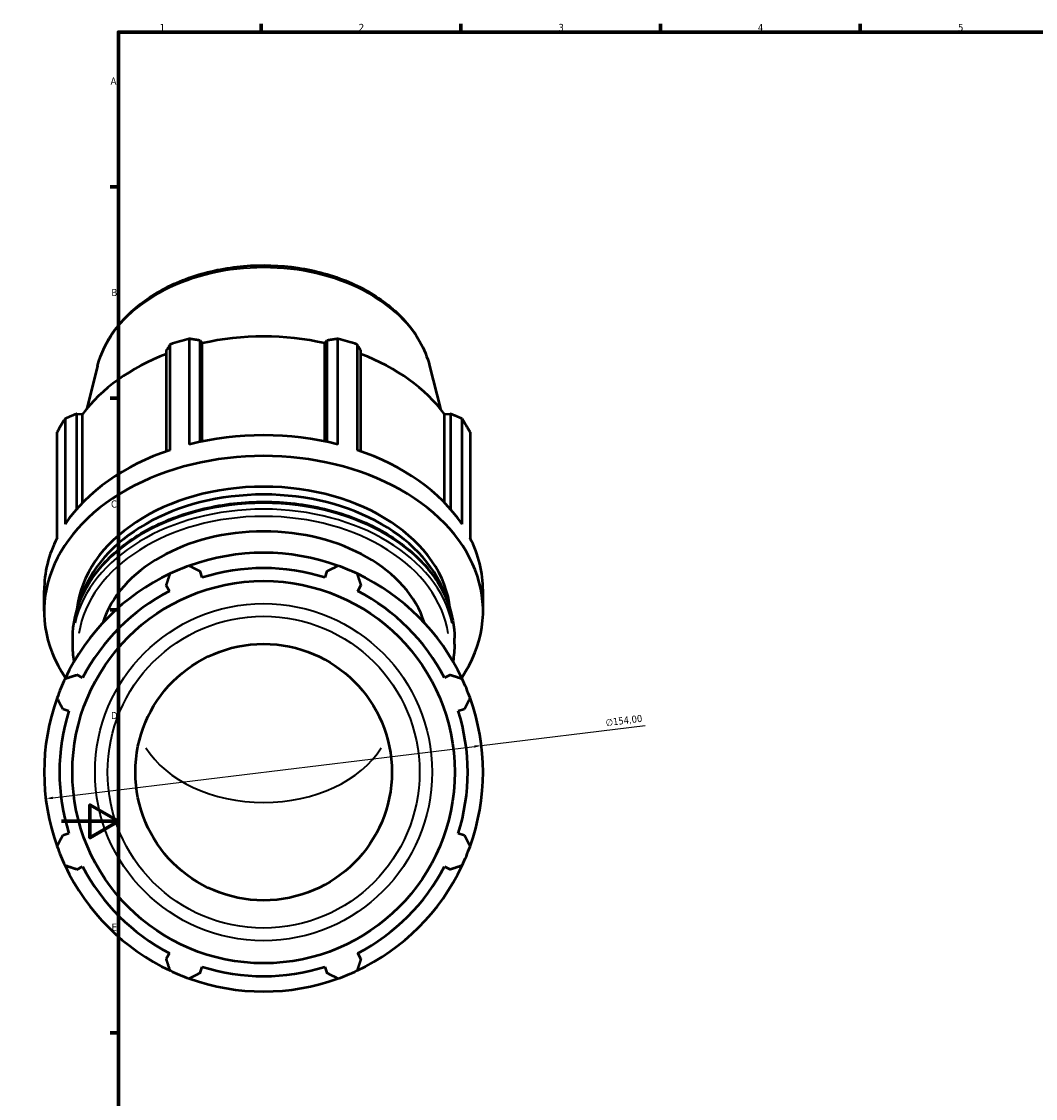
# Model space of a CAD drawing. Header units: millimetres. Extents: x -14 to 1254, y -246 to 1230.
# Tile 2 of 9: x -14 to 342, y 200 to 578. Entities that reach past the tile are written whole.
import ezdxf

# ---------------------------------------------------------------- set-up
doc = ezdxf.new("R2010")
doc.units = ezdxf.units.MM
for name, color, linetype, lineweight in [('Border (ISO)', 7, 'Continuous', 70), ('Dimension (ISO)', 7, 'Continuous', 25), ('Visible (ISO)', 7, 'Continuous', 50), ('Visible Narrow (ISO)', 7, 'Continuous', 35)]:
    doc.layers.add(name, color=color, linetype=linetype, lineweight=lineweight)
doc.styles.add('Note Text (ISO)', font='tahoma.ttf')
doc.dimstyles.new('Default (ISO)', dxfattribs={"dimtxt": 2.5, "dimasz": 2.5, "dimexe": 3.175, "dimexo": 0, "dimgap": 0.762, "dimtad": 1, "dimrnd": 1e-08, "dimzin": 0, "dimtxsty": 'Note Text (ISO)', "dimcen": 0.09, "dimdle": 10, "dimclrd": 256, "dimclre": 256, "dimclrt": 256, "dimazin": 0, "dimtfac": 1.40208, "dimtmove": 0, "dimatfit": 3, "dimfxl": 1, "dimtolj": 1, "dimtzin": 0, "dimlwd": -1, "dimlwe": -1, "dimarcsym": 0})

# ---------------------------------------------------------------- blocks, each defined once
blk = doc.blocks.new('Borders Default Border')
at = {"layer": 'Border (ISO)'}
for p, q in [((70.08, 574), (70.08, 576.9)), ((140.17, 574), (140.17, 576.9)), ((210.25, 574), (210.25, 576.9)), ((280.33, 574), (280.33, 576.9)), ((20, 519.75), (17.1, 519.75)), ((20, 445.5), (17.1, 445.5)), ((20, 371.25), (17.1, 371.25)), ((20, 222.75), (17.1, 222.75))]:
    blk.add_line(p, q, dxfattribs=at)
at = {"layer": 'Border (ISO)', "flags": 128}
for points in [[(20, 20), (20, 574), (821, 574), (821, 20), (20, 20)], [(0, 297), (20, 297), (10, 302.77), (10, 291.23), (20, 297)]]:
    blk.add_lwpolyline(points, dxfattribs=at)
at = {"layer": 'Border (ISO)', "color": 232, "true_color": 0xca0064, "char_height": 2.5, "attachment_point": 7, "style": 'Note Text (ISO)'}
for s, insert in [('1', (34.48, 574.4)), ('2', (104.37, 574.4)), ('3', (174.43, 574.35)), ('4', (244.42, 574.4)), ('5', (314.64, 574.35)), ('A', (17.29, 555.62)), ('B', (17.59, 481.38)), ('C', (17.43, 407.08)), ('D', (17.43, 332.88)), ('E', (17.64, 258.63))]:
    blk.add_mtext(s, dxfattribs=dict(at, insert=insert))
blk = doc.blocks.new('*D9')
at = {"layer": 'Defpoints', "color": 0, "transparency": 16777216}
for p in [(147.39, 323.58), (-5.48, 304.95)]:
    blk.add_point(p, dxfattribs=at)
at = {"layer": 'Dimension (ISO)', "transparency": 16777216}
for p, q in [((147.39, 323.58), (204.86, 330.58)), ((-2.99, 305.26), (144.91, 323.27))]:
    blk.add_line(p, q, dxfattribs=at)
for points in [[(144.86, 323.69), (144.96, 322.86), (147.39, 323.58)], [(-3.05, 305.67), (-2.94, 304.84), (-5.48, 304.95)]]:
    blk.add_solid(points, dxfattribs=at)
at = {"layer": 'Dimension (ISO)', "color": 232, "true_color": 0xca0064, "transparency": 16777216, "insert": (190.86, 332.88), "char_height": 2.5, "attachment_point": 1, "rotation": 6.9454, "style": 'Note Text (ISO)'}
blk.add_mtext('\\A1;∅154,00', dxfattribs=at)

msp = doc.modelspace()

# ---------------------------------------------------------------- linework, layer by layer
at = {"layer": 'Visible (ISO)'}
for p, q in [((44.886, 466.362), (44.886, 429.289)), ((48.73, 430.188), (48.73, 465.774)), ((48.73, 465.774), (49.425, 464.81)), ((92.492, 464.81), (93.187, 465.774)), ((93.187, 465.774), (93.187, 430.188)), ((97.031, 429.289), (97.031, 466.362)), ((36.826, 462.287), (36.826, 426.864)), ((38.164, 427.32), (38.164, 464.393)), ((49.425, 430.333), (49.425, 464.81)), ((92.492, 430.333), (92.492, 464.81)), ((103.753, 464.393), (103.753, 427.32)), ((105.091, 426.864), (105.091, 462.287)), ((12.73, 456.898), (8.901, 441.786)), ((129.187, 456.898), (133.016, 441.786)), ((5.391, 406.605), (5.391, 440.059)), ((5.391, 440.059), (7.44, 439.899)), ((7.44, 408.835), (7.44, 439.899)), ((134.477, 439.899), (136.526, 440.059)), ((134.477, 408.835), (134.477, 439.899)), ((136.526, 440.059), (136.526, 406.605)), ((1.291, 438.32), (1.291, 401.248)), ((140.626, 401.248), (140.626, 438.32)), ((-1.493, 396.494), (-1.493, 433.567)), ((143.41, 433.567), (143.41, 396.494)), ((49.425, 382.561), (48.73, 384.764)), ((93.187, 384.764), (92.492, 382.561)), ((-6.041, 370.799), (-6.041, 378.058)), ((36.826, 379.833), (37.893, 377.784)), ((104.024, 377.784), (105.091, 379.833)), ((147.959, 370.799), (147.959, 378.058)), ((3.969, 359.202), (3.969, 361.253)), ((137.949, 359.202), (137.949, 361.253)), ((7.44, 347.331), (5.391, 348.398)), ((136.526, 348.398), (134.477, 347.331)), ((0.46, 336.494), (2.663, 335.799)), ((139.254, 335.799), (141.457, 336.494)), ((2.663, 292.732), (0.46, 292.037)), ((141.457, 292.037), (139.254, 292.732)), ((5.391, 280.133), (7.44, 281.2)), ((134.477, 281.2), (136.526, 280.133)), ((37.893, 250.747), (36.826, 248.698)), ((105.091, 248.698), (104.024, 250.747)), ((48.73, 243.767), (49.425, 245.97)), ((92.492, 245.97), (93.187, 243.767))]:
    msp.add_line(p, q, dxfattribs=at)
for radius in [67.096, 45]:
    msp.add_circle((70.959, 314.265), radius, dxfattribs=at)
for radius, start, end in [(77, 70.20802, 109.79198), (77, 109.79198, 115.20802), (71.61, 72.5, 107.5), (77, 64.79198, 70.20802), (77, 115.20802, 154.79198), (77, 25.20802, 64.79198), (71.61, 117.5, 152.5), (71.61, 27.5, 62.5), (77, 154.79198, 160.20802), (77, 19.79198, 25.20802), (77, 160.20802, 199.79198), (77, 340.20802, 19.79198), (71.61, 162.5, 197.5), (71.61, 342.5, 17.5), (77, 199.79198, 205.20802), (77, 334.79198, 340.20802), (77, 205.20802, 244.79198), (71.61, 207.5, 242.5), (77, 295.20802, 334.79198), (71.61, 297.5, 332.5), (71.61, 252.5, 287.5), (77, 244.79198, 250.20802), (77, 289.79198, 295.20802), (77, 250.20802, 289.79198)]:
    msp.add_arc((70.959, 314.265), radius, start, end, dxfattribs=at)
for centre, major_axis, start_param, end_param in [((70.959, 415.131), (77, 0), 1.9162316, 2.0107592), ((70.959, 416.518), (71.61, 0), 1.2653637, 1.8762289), ((70.959, 415.131), (77, 0), 1.1308334, 1.225361), ((70.959, 416.518), (71.61, 0), 2.0676292, 2.6616271), ((70.959, 416.518), (71.61, 0), 0.4799655, 1.0739634), ((70.959, 415.131), (-77, 0), 5.8432224, 5.93775), ((70.959, 415.131), (77, 0), 0.3454353, 0.4399629), ((70.959, 378.058), (77, 0), 1.225361, 1.9162316), ((70.959, 370.799), (-77, 0), 2.6970082, 6.7277698), ((70.959, 378.058), (77, 0), 2.0107592, 2.7016298), ((70.959, 378.058), (77, 0), 0.4399629, 1.1308334), ((70.959, 368.041), (-65.65, 0), 3.2137487, 6.2110293), ((70.959, 365.283), (-65.65, 0), 3.3498927, 6.0748853), ((70.959, 357.929), (-57.75, 0), 3.3574886, 6.0672893), ((70.959, 378.058), (-77, 0), 5.93775, 6.2831853), ((70.959, 378.058), (77, 0), 0, 0.3454353)]:
    msp.add_ellipse(centre, major_axis=major_axis, ratio=0.7071068, start_param=start_param, end_param=end_param, dxfattribs=at)
for points, knots in [([(12.73, 456.898), (13.853, 461.331), (15.918, 465.59), (21.756, 473.538), (25.604, 477.194), (34.721, 483.512), (40.032, 486.14), (51.529, 490.056), (57.719, 491.333), (70.333, 492.408), (76.754, 492.207), (89.199, 490.341), (95.221, 488.677), (106.263, 484.019), (111.284, 481.027), (119.749, 473.981), (123.213, 469.938), (127.258, 462.769), (128.434, 459.871), (129.187, 456.898)], [0.1772537, 0.1772537, 0.1772537, 0.1772537, 0.4790569, 0.4790569, 0.7954598, 0.7954598, 1.1218974, 1.1218974, 1.4508009, 1.4508009, 1.7797318, 1.7797318, 2.108697, 2.108697, 2.4373629, 2.4373629, 2.7619111, 2.7619111, 2.9643389, 2.9643389, 2.9643389, 2.9643389]), ([(3.969, 361.253), (3.969, 366.307), (5.095, 371.358), (9.478, 380.977), (12.758, 385.537), (21.167, 393.737), (26.326, 397.361), (37.988, 403.278), (44.497, 405.561), (58.191, 408.551), (65.373, 409.256), (79.685, 409.016), (86.813, 408.073), (100.301, 404.627), (106.66, 402.125), (117.959, 395.797), (122.9, 391.973), (130.822, 383.388), (133.817, 378.632), (137.181, 369.611), (137.949, 365.432), (137.949, 361.253)], [0, 0, 0, 0, 0.3117392, 0.3117392, 0.6274171, 0.6274171, 0.9483996, 0.9483996, 1.2713136, 1.2713136, 1.5944348, 1.5944348, 1.9175138, 1.9175138, 2.2406397, 2.2406397, 2.5634318, 2.5634318, 2.8838124, 2.8838124, 3.1415927, 3.1415927, 3.1415927, 3.1415927])]:
    msp.add_open_spline(points, degree=3, knots=knots, dxfattribs=at)
for points, weights in [([(48.73, 465.774), (46.847, 466.07), (44.886, 466.362)], [2.61664606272, 2.58646808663, 2.55455110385]), ([(97.031, 466.362), (95.07, 466.07), (93.187, 465.774)], [2.55455110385, 2.58646808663, 2.61664606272]), ([(38.164, 464.393), (37.481, 463.326), (36.826, 462.287)], [2.55455110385, 2.58646808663, 2.61664606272]), ([(105.091, 462.287), (104.436, 463.326), (103.753, 464.393)], [2.60596988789, 2.57591504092, 2.54412828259]), ([(5.391, 440.059), (3.383, 439.215), (1.291, 438.32)], [2.61664606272, 2.58646808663, 2.55455110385]), ([(140.626, 438.32), (138.534, 439.215), (136.526, 440.059)], [2.54412828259, 2.57591504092, 2.60596988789]), ([(44.886, 386.717), (46.847, 385.721), (48.73, 384.764)], [1, 1.00145747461, 1.00209836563]), ([(93.187, 384.764), (95.07, 385.721), (97.031, 386.717)], [1.00209836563, 1.00145747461, 1]), ([(36.826, 379.833), (37.481, 381.841), (38.164, 383.933)], [1.00209836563, 1.00145747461, 1]), ([(103.753, 383.933), (104.436, 381.841), (105.091, 379.833)], [1, 1.00145747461, 1.00209836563]), ([(1.291, 347.06), (3.383, 347.743), (5.391, 348.398)], [1, 1.00145747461, 1.00209836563]), ([(136.526, 348.398), (138.534, 347.743), (140.626, 347.06)], [1.00209836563, 1.00145747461, 1]), ([(0.46, 336.494), (-0.497, 338.377), (-1.493, 340.338)], [1.00209836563, 1.00145747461, 1]), ([(143.41, 340.338), (142.414, 338.377), (141.457, 336.494)], [1, 1.00145747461, 1.00209836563]), ([(-1.493, 288.193), (-0.497, 290.154), (0.46, 292.037)], [1, 1.00145747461, 1.00209836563]), ([(141.457, 292.037), (142.414, 290.154), (143.41, 288.193)], [1.00209836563, 1.00145747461, 1]), ([(5.391, 280.133), (3.383, 280.788), (1.291, 281.471)], [1.00209836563, 1.00145747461, 1]), ([(140.626, 281.471), (138.534, 280.788), (136.526, 280.133)], [1, 1.00145747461, 1.00209836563]), ([(38.164, 244.598), (37.481, 246.69), (36.826, 248.698)], [1, 1.00145747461, 1.00209836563]), ([(105.091, 248.698), (104.436, 246.69), (103.753, 244.598)], [1.00209836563, 1.00145747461, 1]), ([(48.73, 243.767), (46.847, 242.81), (44.886, 241.814)], [1.00209836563, 1.00145747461, 1]), ([(97.031, 241.814), (95.07, 242.81), (93.187, 243.767)], [1, 1.00145747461, 1.00209836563])]:
    msp.add_rational_spline(points, weights, degree=2, dxfattribs=at)
for points in [[(4.502, 353.157), (4.147, 355.16), (3.969, 357.181), (3.969, 359.202)], [(137.949, 359.202), (137.949, 357.181), (137.77, 355.16), (137.415, 353.157)]]:
    msp.add_open_spline(points, degree=3, dxfattribs=at)
at = {"layer": 'Visible Narrow (ISO)'}
for radius in [59.156, 54.724]:
    msp.add_circle((70.959, 314.265), radius, dxfattribs=at)
for centre, major_axis, start_param, end_param in [((70.959, 449.522), (-59.156, 0), 3.4582006, 5.9665773), ((70.959, 361.253), (-66.99, 0), 3.2986723, 6.1261057), ((70.959, 359.202), (66.99, 0), 0.1570796, 2.984513), ((70.959, 357.929), (-65.19, 0), 3.2492662, 6.1755117), ((70.959, 335.479), (45, 0), 3.5504726, 5.8743054)]:
    msp.add_ellipse(centre, major_axis=major_axis, ratio=0.7071068, start_param=start_param, end_param=end_param, dxfattribs=at)

# ---------------------------------------------------------------- block references
msp.add_blockref('Borders Default Border', (0, 0))

# ---------------------------------------------------------------- dimensions: what is measured, and where the dimension line sits
at = {"layer": 'Dimension (ISO)'}
dim = msp.add_diameter_dim_2p(p1=(-5.476, 304.954), p2=(147.394, 323.577), dimstyle='Default (ISO)', override={"dimdec": 2, "dimlfac": 1, "dimtp": 0, "dimtm": 0, "dimtdec": 2, "dimatfit": 2}, dxfattribs=at)
dim.commit()
dim.dimension.update_dxf_attribs({"geometry": '*D9', "text_midpoint": (197.724, 329.708), "dimtype": 163})

doc.saveas('drawing.dxf')
